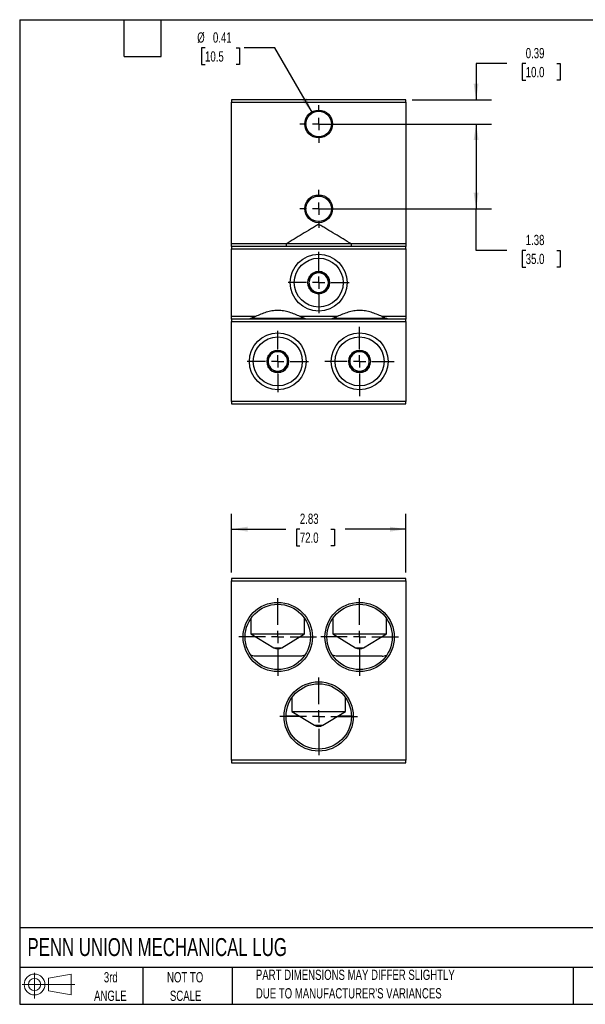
# Model space of a CAD drawing. Header units: inches. Extents: x 0.5 to 21.5, y 0.5 to 16.5.
# Tile 1 of 2: x 0.5 to 9.7, y 0.5 to 16.5. Entities that reach past the tile are written whole.
import ezdxf

# ---------------------------------------------------------------- set-up
doc = ezdxf.new("R2010")
doc.units = ezdxf.units.IN
doc.header["$LTSCALE"] = 2
doc.header["$MEASUREMENT"] = 0
doc.linetypes.add('CENTERX2', pattern=[0.8, 0.5, -0.1, 0.1, -0.1])
doc.layers.add('CENTER', color=40, linetype='CENTERX2')
doc.layers.add('SLD-DEFPOINTS', color=7, linetype='Continuous')
doc.layers.add('DIMENSIONS', color=140, linetype='Continuous', lineweight=25)
doc.layers.add('TEXT', color=140, linetype='Continuous', lineweight=25)
doc.styles.add('SLDTEXTSTYLE0', font='TXT', dxfattribs={"width": 0.7})
doc.dimstyles.new('SLDDIMSTYLE0', dxfattribs={"dimtxt": 0.169922, "dimasz": 0.26, "dimexe": 0, "dimexo": 0.0625, "dimgap": 0.04248, "dimtad": 0, "dimtih": 1, "dimtoh": 1, "dimrnd": 1e-09, "dimzin": 12, "dimdsep": 46, "dimtxsty": 'SLDTEXTSTYLE0', "dimsah": 1, "dimcen": 0.09, "dimadec": 0, "dimazin": 3, "dimtfac": 1, "dimtofl": 0, "dimtmove": 0, "dimatfit": 3, "dimfxl": 0, "dimfrac": 2, "dimtolj": 1, "dimtzin": 12, "dimarcsym": 0})
doc.dimstyles.new('SLDDIMSTYLE3', dxfattribs={"dimtxt": 0.169922, "dimasz": 0.26, "dimexe": 0, "dimexo": 0.0625, "dimgap": 0.04248, "dimtad": 0, "dimtih": 1, "dimtoh": 1, "dimrnd": 1e-09, "dimdsep": 46, "dimtxsty": 'SLDTEXTSTYLE0', "dimsah": 1, "dimcen": 0.09, "dimadec": 0, "dimazin": 2, "dimtfac": 1, "dimtmove": 0, "dimatfit": 0, "dimfxl": 0, "dimfrac": 2, "dimtolj": 1, "dimtzin": 12, "dimarcsym": 0})
doc.dimstyles.new('SLDDIMSTYLE4', dxfattribs={"dimtxt": 0.169922, "dimasz": 0.26, "dimexe": 0, "dimexo": 0.0625, "dimgap": 0.04248, "dimtad": 0, "dimtih": 1, "dimtoh": 1, "dimrnd": 1e-09, "dimdsep": 46, "dimtxsty": 'SLDTEXTSTYLE0', "dimsah": 1, "dimcen": 0, "dimadec": 0, "dimazin": 2, "dimtfac": 1, "dimtofl": 0, "dimtmove": 0, "dimatfit": 3, "dimfxl": 0, "dimfrac": 2, "dimtolj": 1, "dimtzin": 12, "dimarcsym": 0})

# ---------------------------------------------------------------- blocks, each defined once
blk = doc.blocks.new('Block11')
at = {"color": 7, "linetype": 'Continuous', "lineweight": 18}
for p, q in [((0.204, 0.418), (0.204, 0)), ((0.431, 0.328), (0.801, 0.396)), ((0.431, 0.126), (0.431, 0.328)), ((0.801, 0.396), (0.801, 0.058)), ((0, 0.227), (0.856, 0.227)), ((0.431, 0.126), (0.801, 0.058))]:
    blk.add_line(p, q, dxfattribs=at)
for radius in [0.169, 0.101]:
    blk.add_circle((0.204, 0.227), radius, dxfattribs=at)
blk = doc.blocks.new('Block12')
at = {"layer": 'SLD-DEFPOINTS'}
blk.add_blockref('Block11', (0, 0), dxfattribs=at)
blk = doc.blocks.new('_D')
at = {"layer": 'DIMENSIONS'}
for p, q in [((3.944, 7.518), (3.944, 8.471)), ((6.778, 7.518), (6.778, 8.471)), ((3.944, 8.221), (4.825, 8.221)), ((5.055, 8.221), (4.998, 8.221)), ((4.998, 8.221), (4.998, 7.951)), ((5.56, 8.221), (5.617, 8.221)), ((5.617, 8.221), (5.617, 7.951)), ((6.778, 8.221), (5.79, 8.221)), ((4.998, 7.951), (5.055, 7.951)), ((5.617, 7.951), (5.56, 7.951))]:
    blk.add_line(p, q, dxfattribs=at)
for points in [[(3.944, 8.221), (4.204, 8.181), (4.204, 8.261)], [(6.778, 8.221), (6.518, 8.261), (6.518, 8.181)]]:
    blk.add_solid(points, dxfattribs=at)
at = {"layer": 'DIMENSIONS', "char_height": 0.1667, "attachment_point": 1, "style": 'SLDTEXTSTYLE0'}
for s, insert in [('2.83', (5.055, 8.474)), ('72.0', (5.055, 8.166))]:
    blk.add_mtext(s, dxfattribs=dict(at, insert=insert))
blk = doc.blocks.new('SW_CENTERMARKSYMBOL_0')
at = {"layer": 'CENTER', "color": 0}
for p, q in [((0, 0.2), (0, 0.631)), ((-0.2, 0), (-0.631, 0)), ((0, 0), (-0.1, 0)), ((0, 0), (0, 0.1)), ((0, 0), (0, -0.1)), ((0, 0), (0.1, 0)), ((0.2, 0), (0.631, 0)), ((0, -0.2), (0, -0.631))]:
    blk.add_line(p, q, dxfattribs=at)
blk = doc.blocks.new('SW_CENTERMARKSYMBOL_1')
at = {"layer": 'CENTER', "color": 0}
for p, q in [((0, 0.2), (0, 0.631)), ((-0.2, 0), (-0.631, 0)), ((0, 0), (-0.1, 0)), ((0, 0), (0, 0.1)), ((0, 0), (0, -0.1)), ((0, 0), (0.1, 0)), ((0.2, 0), (0.631, 0)), ((0, -0.2), (0, -0.631))]:
    blk.add_line(p, q, dxfattribs=at)
blk = doc.blocks.new('SW_CENTERMARKSYMBOL_2')
at = {"layer": 'CENTER', "color": 0}
for p, q in [((0, 0.2), (0, 0.631)), ((-0.2, 0), (-0.631, 0)), ((0, 0), (-0.1, 0)), ((0, 0), (0, 0.1)), ((0, 0), (0, -0.1)), ((0, 0), (0.1, 0)), ((0.2, 0), (0.631, 0)), ((0, -0.2), (0, -0.631))]:
    blk.add_line(p, q, dxfattribs=at)
blk = doc.blocks.new('_D_7')
at = {"layer": 'DIMENSIONS'}
for p, q in [((5.461, 14.805), (8.17, 14.805)), ((7.92, 14.805), (7.92, 13.427)), ((5.461, 13.427), (8.17, 13.427)), ((7.92, 12.751), (7.92, 13.427)), ((8.42, 12.751), (7.92, 12.751)), ((8.727, 12.751), (8.67, 12.751)), ((8.67, 12.751), (8.67, 12.481)), ((9.232, 12.751), (9.289, 12.751)), ((9.289, 12.751), (9.289, 12.481)), ((8.67, 12.481), (8.727, 12.481)), ((9.289, 12.481), (9.232, 12.481))]:
    blk.add_line(p, q, dxfattribs=at)
for points in [[(7.92, 14.805), (7.88, 14.545), (7.96, 14.545)], [(7.92, 13.427), (7.96, 13.687), (7.88, 13.687)]]:
    blk.add_solid(points, dxfattribs=at)
at = {"layer": 'DIMENSIONS', "char_height": 0.1667, "attachment_point": 1, "style": 'SLDTEXTSTYLE0'}
for s, insert in [('1.38', (8.727, 13.004)), ('35.0', (8.727, 12.696))]:
    blk.add_mtext(s, dxfattribs=dict(at, insert=insert))
blk = doc.blocks.new('_D_8')
at = {"layer": 'DIMENSIONS'}
for p, q in [((8.42, 15.787), (7.92, 15.787)), ((7.92, 15.787), (7.92, 15.199)), ((8.727, 15.787), (8.67, 15.787)), ((8.67, 15.787), (8.67, 15.517)), ((9.232, 15.787), (9.289, 15.787)), ((9.289, 15.787), (9.289, 15.517)), ((8.67, 15.517), (8.727, 15.517)), ((9.289, 15.517), (9.232, 15.517)), ((6.878, 15.199), (8.17, 15.199)), ((5.461, 14.805), (8.17, 14.805)), ((7.92, 14.805), (7.92, 14.305))]:
    blk.add_line(p, q, dxfattribs=at)
for points in [[(7.92, 15.199), (7.96, 15.459), (7.88, 15.459)], [(7.92, 14.805), (7.88, 14.545), (7.96, 14.545)]]:
    blk.add_solid(points, dxfattribs=at)
at = {"layer": 'DIMENSIONS', "char_height": 0.1667, "attachment_point": 1, "style": 'SLDTEXTSTYLE0'}
for s, insert in [('0.39', (8.727, 16.04)), ('10.0', (8.727, 15.732))]:
    blk.add_mtext(s, dxfattribs=dict(at, insert=insert))
blk = doc.blocks.new('_D_9')
at = {"layer": 'DIMENSIONS'}
for p, q in [((3.514, 16.041), (3.457, 16.041)), ((3.457, 16.041), (3.457, 15.771)), ((4.019, 16.041), (4.076, 16.041)), ((4.076, 16.041), (4.076, 15.771)), ((4.647, 16.041), (4.147, 16.041)), ((5.258, 14.984), (4.647, 16.041)), ((3.457, 15.771), (3.514, 15.771)), ((4.076, 15.771), (4.019, 15.771))]:
    blk.add_line(p, q, dxfattribs=at)
blk.add_solid([(5.258, 14.984), (5.162, 15.229), (5.093, 15.189)], dxfattribs=at)
at = {"layer": 'DIMENSIONS', "char_height": 0.1667, "attachment_point": 1, "style": 'SLDTEXTSTYLE0'}
for s, insert in [('%%c', (3.386, 16.294)), ('0.41', (3.642, 16.294)), ('10.5', (3.514, 15.986))]:
    blk.add_mtext(s, dxfattribs=dict(at, insert=insert))
blk = doc.blocks.new('SW_CENTERMARKSYMBOL_3')
at = {"layer": 'CENTER', "color": 0}
for p, q in [((0, 0.2), (0, 0.498)), ((-0.2, 0), (-0.498, 0)), ((0, 0), (-0.1, 0)), ((0, 0), (0, 0.1)), ((0, 0), (0, -0.1)), ((0, 0), (0.1, 0)), ((0.2, 0), (0.498, 0)), ((0, -0.2), (0, -0.498))]:
    blk.add_line(p, q, dxfattribs=at)
blk = doc.blocks.new('SW_CENTERMARKSYMBOL_4')
at = {"layer": 'CENTER', "color": 0}
for p, q in [((0, 0.2), (0, 0.498)), ((-0.2, 0), (-0.498, 0)), ((0, 0), (-0.1, 0)), ((0, 0), (0, 0.1)), ((0, 0), (0, -0.1)), ((0, 0), (0.1, 0)), ((0.2, 0), (0.498, 0)), ((0, -0.2), (0, -0.498))]:
    blk.add_line(p, q, dxfattribs=at)
blk = doc.blocks.new('SW_CENTERMARKSYMBOL_5')
at = {"layer": 'CENTER', "color": 0}
for p, q in [((0, 0.2), (0, 0.5625)), ((-0.2, 0), (-0.5625, 0)), ((0, 0), (-0.1, 0)), ((0, 0), (0, 0.1)), ((0, 0), (0, -0.1)), ((0, 0), (0.1, 0)), ((0.2, 0), (0.5625, 0)), ((0, -0.2), (0, -0.5625))]:
    blk.add_line(p, q, dxfattribs=at)
blk = doc.blocks.new('SW_CENTERMARKSYMBOL_6')
at = {"layer": 'CENTER', "color": 0}
for p, q in [((0, 0.2), (0, 0.307)), ((-0.2, 0), (-0.307, 0)), ((0, 0), (-0.1, 0)), ((0, 0), (0, 0.1)), ((0, 0), (0, -0.1)), ((0, 0), (0.1, 0)), ((0.2, 0), (0.307, 0)), ((0, -0.2), (0, -0.307))]:
    blk.add_line(p, q, dxfattribs=at)
blk = doc.blocks.new('SW_CENTERMARKSYMBOL_7')
at = {"layer": 'CENTER', "color": 0}
for p, q in [((0, 0.2), (0, 0.307)), ((-0.2, 0), (-0.307, 0)), ((0, 0), (-0.1, 0)), ((0, 0), (0, 0.1)), ((0, 0), (0, -0.1)), ((0, 0), (0.1, 0)), ((0.2, 0), (0.307, 0)), ((0, -0.2), (0, -0.307))]:
    blk.add_line(p, q, dxfattribs=at)

msp = doc.modelspace()

# ---------------------------------------------------------------- linework, layer by layer
for p, q in [((6.778, 15.199), (3.944, 15.199)), ((3.944, 15.199), (3.944, 15.16)), ((3.944, 15.16), (6.778, 15.16)), ((3.944, 12.856), (3.944, 15.16)), ((6.778, 15.16), (6.778, 15.199)), ((6.778, 15.16), (6.778, 12.856)), ((4.83, 12.856), (3.944, 12.856)), ((3.944, 12.817), (3.944, 12.856)), ((6.778, 12.817), (3.944, 12.817)), ((3.944, 12.817), (3.944, 12.778)), ((5.893, 12.856), (4.83, 12.856)), ((6.778, 12.856), (5.893, 12.856)), ((6.778, 12.856), (6.778, 12.817)), ((6.778, 12.778), (6.778, 12.817)), ((3.944, 12.778), (6.778, 12.778)), ((3.944, 11.675), (3.944, 12.778)), ((6.778, 12.778), (6.778, 11.675)), ((5.358, 12.407), (5.361, 12.408)), ((5.361, 12.408), (5.364, 12.407)), ((5.204, 12.317), (5.207, 12.319)), ((5.204, 12.314), (5.204, 12.317)), ((5.515, 12.319), (5.519, 12.317)), ((5.519, 12.317), (5.519, 12.314)), ((5.204, 12.136), (5.204, 12.139)), ((5.207, 12.134), (5.204, 12.136)), ((5.361, 12.045), (5.358, 12.047)), ((5.364, 12.047), (5.361, 12.045)), ((5.519, 12.136), (5.515, 12.134)), ((5.519, 12.139), (5.519, 12.136)), ((4.331, 11.675), (3.944, 11.675)), ((3.944, 11.636), (3.944, 11.675)), ((6.778, 11.636), (3.944, 11.636)), ((3.944, 11.636), (3.944, 11.597)), ((3.944, 11.597), (6.778, 11.597)), ((3.944, 10.297), (3.944, 11.597)), ((5.138, 11.644), (4.254, 11.644)), ((5.662, 11.675), (5.06, 11.675)), ((6.468, 11.644), (5.585, 11.644)), ((6.778, 11.675), (6.391, 11.675)), ((6.778, 11.675), (6.778, 11.636)), ((6.778, 11.597), (6.778, 11.636)), ((6.778, 11.597), (6.778, 10.297)), ((4.693, 11.127), (4.696, 11.129)), ((4.696, 11.129), (4.699, 11.127)), ((6.023, 11.127), (6.026, 11.129)), ((6.026, 11.129), (6.03, 11.127)), ((4.538, 11.038), (4.542, 11.04)), ((4.538, 11.034), (4.538, 11.038)), ((4.85, 11.04), (4.853, 11.038)), ((4.853, 11.038), (4.853, 11.034)), ((5.869, 11.038), (5.872, 11.04)), ((5.869, 11.034), (5.869, 11.038)), ((6.181, 11.04), (6.184, 11.038)), ((6.184, 11.038), (6.184, 11.034)), ((4.538, 10.856), (4.538, 10.86)), ((4.542, 10.854), (4.538, 10.856)), ((4.696, 10.765), (4.693, 10.767)), ((4.699, 10.767), (4.696, 10.765)), ((4.853, 10.856), (4.85, 10.854)), ((4.853, 10.86), (4.853, 10.856)), ((5.869, 10.856), (5.869, 10.86)), ((5.872, 10.854), (5.869, 10.856)), ((6.026, 10.765), (6.023, 10.767)), ((6.03, 10.767), (6.026, 10.765)), ((6.184, 10.856), (6.181, 10.854)), ((6.184, 10.86), (6.184, 10.856)), ((6.778, 10.297), (3.944, 10.297)), ((3.944, 10.297), (3.944, 10.258)), ((3.944, 10.258), (6.778, 10.258)), ((6.778, 10.258), (6.778, 10.297)), ((6.778, 7.418), (3.944, 7.418)), ((3.944, 7.418), (3.944, 7.379)), ((3.944, 7.379), (6.778, 7.379)), ((3.944, 4.465), (3.944, 7.379)), ((6.778, 7.379), (6.778, 7.418)), ((6.778, 7.379), (6.778, 4.465)), ((4.258, 6.771), (4.258, 6.518)), ((5.133, 6.518), (5.133, 6.771)), ((5.589, 6.771), (5.589, 6.518)), ((6.464, 6.518), (6.464, 6.771)), ((4.258, 6.518), (4.63, 6.294)), ((4.258, 6.518), (5.133, 6.518)), ((4.762, 6.294), (5.133, 6.518)), ((5.589, 6.518), (5.961, 6.294)), ((5.589, 6.518), (6.464, 6.518)), ((6.092, 6.294), (6.464, 6.518)), ((4.63, 6.294), (4.762, 6.294)), ((5.961, 6.294), (6.092, 6.294)), ((4.924, 5.48), (4.924, 5.258)), ((5.799, 5.258), (5.799, 5.48)), ((5.05, 5.182), (4.83, 5.182)), ((4.924, 5.258), (5.295, 5.035)), ((4.924, 5.258), (5.799, 5.258)), ((5.427, 5.035), (5.799, 5.258)), ((5.893, 5.182), (5.672, 5.182)), ((5.295, 5.035), (5.427, 5.035)), ((6.778, 4.465), (3.944, 4.465)), ((3.944, 4.465), (3.944, 4.426)), ((3.944, 4.426), (6.778, 4.426)), ((6.778, 4.426), (6.778, 4.465))]:
    msp.add_line(p, q)
for centre, radius in [((5.361, 14.805), 0.226), ((5.361, 14.805), 0.207), ((5.361, 13.427), 0.226), ((5.361, 13.427), 0.207), ((5.361, 12.227), 0.462), ((5.361, 12.227), 0.398), ((4.696, 10.947), 0.462), ((6.026, 10.947), 0.462), ((4.696, 10.947), 0.398), ((6.026, 10.947), 0.398), ((4.696, 6.469), 0.563), ((4.696, 6.469), 0.531), ((6.026, 6.469), 0.563), ((6.026, 6.469), 0.531), ((5.361, 5.178), 0.563), ((5.361, 5.178), 0.531)]:
    msp.add_circle(centre, radius)
for centre, radius, start, end in [((5.361, 12.227), 0.158, 124.6483, 175.3517), ((5.361, 12.227), 0.18, 91.032, 148.968), ((5.361, 12.227), 0.158, 115.3517, 124.6483), ((5.361, 12.227), 0.158, 64.6483, 115.3517), ((5.361, 12.227), 0.18, 31.032, 88.968), ((5.361, 12.227), 0.158, 55.3517, 64.6483), ((5.361, 12.227), 0.158, 4.6483, 55.3517), ((5.361, 12.227), 0.18, 151.032, 208.968), ((5.361, 12.227), 0.158, 175.3517, 184.6483), ((5.361, 12.227), 0.158, 184.6483, 235.3517), ((5.361, 12.227), 0.158, 304.6483, 355.3517), ((5.361, 12.227), 0.18, 331.032, 28.968), ((5.361, 12.227), 0.158, 355.3517, 4.6483), ((5.361, 12.227), 0.18, 211.032, 268.968), ((5.361, 12.227), 0.158, 235.3517, 244.6483), ((5.361, 12.227), 0.158, 244.6483, 295.3517), ((5.361, 12.227), 0.18, 271.032, 328.968), ((5.361, 12.227), 0.158, 295.3517, 304.6483), ((4.696, 10.947), 0.158, 124.6483, 175.3517), ((4.696, 10.947), 0.18, 91.032, 148.968), ((4.696, 10.947), 0.158, 115.3517, 124.6483), ((4.696, 10.947), 0.158, 64.6483, 115.3517), ((4.696, 10.947), 0.18, 31.032, 88.968), ((4.696, 10.947), 0.158, 55.3517, 64.6483), ((4.696, 10.947), 0.158, 4.6483, 55.3517), ((6.026, 10.947), 0.158, 124.6483, 175.3517), ((6.026, 10.947), 0.18, 91.032, 148.968), ((6.026, 10.947), 0.158, 115.3517, 124.6483), ((6.026, 10.947), 0.158, 64.6483, 115.3517), ((6.026, 10.947), 0.18, 31.032, 88.968), ((6.026, 10.947), 0.158, 55.3517, 64.6483), ((6.026, 10.947), 0.158, 4.6483, 55.3517), ((4.696, 10.947), 0.18, 151.032, 208.968), ((4.696, 10.947), 0.158, 175.3517, 184.6483), ((4.696, 10.947), 0.158, 184.6483, 235.3517), ((4.696, 10.947), 0.158, 304.6483, 355.3517), ((4.696, 10.947), 0.18, 331.032, 28.968), ((4.696, 10.947), 0.158, 355.3517, 4.6483), ((6.026, 10.947), 0.18, 151.032, 208.968), ((6.026, 10.947), 0.158, 175.3517, 184.6483), ((6.026, 10.947), 0.158, 184.6483, 235.3517), ((6.026, 10.947), 0.158, 304.6483, 355.3517), ((6.026, 10.947), 0.18, 331.032, 28.968), ((6.026, 10.947), 0.158, 355.3517, 4.6483), ((4.696, 10.947), 0.18, 211.032, 268.968), ((4.696, 10.947), 0.158, 235.3517, 244.6483), ((4.696, 10.947), 0.158, 244.6483, 295.3517), ((4.696, 10.947), 0.18, 271.032, 328.968), ((4.696, 10.947), 0.158, 295.3517, 304.6483), ((6.026, 10.947), 0.18, 211.032, 268.968), ((6.026, 10.947), 0.158, 235.3517, 244.6483), ((6.026, 10.947), 0.158, 244.6483, 295.3517), ((6.026, 10.947), 0.18, 271.032, 328.968), ((6.026, 10.947), 0.158, 295.3517, 304.6483), ((4.696, 6.404), 0.128, 239, 301), ((6.026, 6.404), 0.128, 239, 301), ((5.361, 5.144), 0.128, 239, 301)]:
    msp.add_arc(centre, radius, start, end)
for points, knots in [([(5.893, 12.856), (5.804, 12.91), (5.715, 12.963), (5.582, 13.043), (5.538, 13.07), (5.471, 13.11), (5.449, 13.123), (5.416, 13.143), (5.404, 13.15), (5.388, 13.16), (5.382, 13.163), (5.374, 13.168), (5.371, 13.169), (5.367, 13.172), (5.365, 13.172), (5.363, 13.173), (5.362, 13.173), (5.361, 13.173), (5.36, 13.173), (5.357, 13.173), (5.356, 13.172), (5.353, 13.17), (5.352, 13.17), (5.348, 13.167), (5.345, 13.166), (5.336, 13.161), (5.331, 13.158), (5.314, 13.148), (5.303, 13.141), (5.27, 13.121), (5.248, 13.108), (5.182, 13.068), (5.138, 13.042), (5.006, 12.962), (4.918, 12.909), (4.83, 12.856)], [0, 0, 0, 0, 0.25, 0.25, 0.375, 0.375, 0.4375, 0.4375, 0.46875, 0.46875, 0.484375, 0.484375, 0.492188, 0.492188, 0.496094, 0.496094, 0.498047, 0.498047, 0.5, 0.5, 0.503906, 0.503906, 0.507813, 0.507813, 0.515625, 0.515625, 0.53125, 0.53125, 0.5625, 0.5625, 0.625, 0.625, 0.75, 0.75, 1, 1, 1, 1]), ([(4.83, 12.856), (4.83, 12.851), (4.83, 12.846), (4.83, 12.837), (4.83, 12.832), (4.83, 12.821), (4.831, 12.817), (4.831, 12.817)], [0, 0, 0, 0, 0.25, 0.25, 0.5, 0.5, 1, 1, 1, 1]), ([(5.891, 12.817), (5.891, 12.817), (5.892, 12.818), (5.892, 12.822), (5.892, 12.825), (5.893, 12.836), (5.893, 12.846), (5.893, 12.856)], [0, 0, 0, 0, 0.25, 0.25, 0.5, 0.5, 1, 1, 1, 1]), ([(5.271, 12.357), (5.26, 12.35), (5.249, 12.344), (5.228, 12.331), (5.217, 12.325), (5.207, 12.319)], [0, 0, 0, 0, 0.5, 0.5, 1, 1, 1, 1]), ([(5.429, 12.369), (5.417, 12.376), (5.406, 12.382), (5.385, 12.395), (5.375, 12.401), (5.364, 12.407)], [0, 0, 0, 0, 0.5, 0.5, 1, 1, 1, 1]), ([(5.204, 12.214), (5.204, 12.201), (5.204, 12.188), (5.204, 12.163), (5.204, 12.151), (5.204, 12.139)], [0, 0, 0, 0, 0.5, 0.5, 1, 1, 1, 1]), ([(5.519, 12.239), (5.519, 12.252), (5.519, 12.265), (5.519, 12.29), (5.519, 12.302), (5.519, 12.314)], [0, 0, 0, 0, 0.5, 0.5, 1, 1, 1, 1]), ([(5.293, 12.084), (5.305, 12.077), (5.316, 12.071), (5.337, 12.059), (5.348, 12.052), (5.358, 12.047)], [0, 0, 0, 0, 0.5, 0.5, 1, 1, 1, 1]), ([(5.451, 12.097), (5.462, 12.103), (5.473, 12.109), (5.495, 12.122), (5.505, 12.128), (5.515, 12.134)], [0, 0, 0, 0, 0.5, 0.5, 1, 1, 1, 1]), ([(5.06, 11.675), (5.031, 11.689), (5.002, 11.701), (4.943, 11.725), (4.913, 11.736), (4.853, 11.754), (4.822, 11.762), (4.759, 11.773), (4.727, 11.776), (4.664, 11.776), (4.633, 11.773), (4.586, 11.765), (4.57, 11.762), (4.539, 11.754), (4.524, 11.75), (4.478, 11.736), (4.449, 11.725), (4.39, 11.701), (4.36, 11.689), (4.331, 11.675)], [0, 0, 0, 0, 0.125, 0.125, 0.25, 0.25, 0.375, 0.375, 0.5, 0.5, 0.625, 0.625, 0.6875, 0.6875, 0.75, 0.75, 0.875, 0.875, 1, 1, 1, 1]), ([(6.391, 11.675), (6.362, 11.689), (6.333, 11.701), (6.274, 11.725), (6.244, 11.736), (6.184, 11.754), (6.153, 11.762), (6.09, 11.773), (6.058, 11.776), (5.995, 11.776), (5.964, 11.773), (5.916, 11.765), (5.901, 11.762), (5.87, 11.754), (5.855, 11.75), (5.809, 11.736), (5.779, 11.725), (5.72, 11.701), (5.691, 11.689), (5.662, 11.675)], [0, 0, 0, 0, 0.125, 0.125, 0.25, 0.25, 0.375, 0.375, 0.5, 0.5, 0.625, 0.625, 0.6875, 0.6875, 0.75, 0.75, 0.875, 0.875, 1, 1, 1, 1]), ([(4.254, 11.644), (4.252, 11.641), (4.249, 11.639), (4.244, 11.637), (4.241, 11.636), (4.239, 11.636)], [0, 0, 0, 0, 0.5, 0.5, 1, 1, 1, 1]), ([(4.331, 11.675), (4.318, 11.669), (4.305, 11.664), (4.279, 11.653), (4.266, 11.648), (4.254, 11.644)], [0, 0, 0, 0, 0.5, 0.5, 1, 1, 1, 1]), ([(5.138, 11.644), (5.125, 11.648), (5.112, 11.653), (5.086, 11.664), (5.073, 11.669), (5.06, 11.675)], [0, 0, 0, 0, 0.5, 0.5, 1, 1, 1, 1]), ([(5.153, 11.636), (5.15, 11.636), (5.148, 11.637), (5.143, 11.639), (5.14, 11.641), (5.138, 11.644)], [0, 0, 0, 0, 0.5, 0.5, 1, 1, 1, 1]), ([(5.585, 11.644), (5.582, 11.641), (5.58, 11.639), (5.575, 11.637), (5.572, 11.636), (5.57, 11.636)], [0, 0, 0, 0, 0.5, 0.5, 1, 1, 1, 1]), ([(5.662, 11.675), (5.649, 11.669), (5.636, 11.664), (5.61, 11.653), (5.597, 11.648), (5.585, 11.644)], [0, 0, 0, 0, 0.5, 0.5, 1, 1, 1, 1]), ([(6.391, 11.675), (6.404, 11.669), (6.417, 11.664), (6.443, 11.653), (6.456, 11.648), (6.468, 11.644)], [0, 0, 0, 0, 0.5, 0.5, 1, 1, 1, 1]), ([(6.483, 11.636), (6.481, 11.636), (6.478, 11.637), (6.473, 11.639), (6.471, 11.641), (6.468, 11.644)], [0, 0, 0, 0, 0.5, 0.5, 1, 1, 1, 1]), ([(4.606, 11.077), (4.595, 11.07), (4.584, 11.064), (4.562, 11.052), (4.552, 11.046), (4.542, 11.04)], [0, 0, 0, 0, 0.5, 0.5, 1, 1, 1, 1]), ([(4.763, 11.09), (4.752, 11.096), (4.741, 11.103), (4.72, 11.115), (4.709, 11.121), (4.699, 11.127)], [0, 0, 0, 0, 0.5, 0.5, 1, 1, 1, 1]), ([(5.937, 11.077), (5.925, 11.07), (5.914, 11.064), (5.893, 11.052), (5.882, 11.046), (5.872, 11.04)], [0, 0, 0, 0, 0.5, 0.5, 1, 1, 1, 1]), ([(6.094, 11.09), (6.083, 11.096), (6.072, 11.103), (6.05, 11.115), (6.04, 11.121), (6.03, 11.127)], [0, 0, 0, 0, 0.5, 0.5, 1, 1, 1, 1]), ([(4.538, 10.934), (4.538, 10.921), (4.538, 10.908), (4.538, 10.884), (4.538, 10.872), (4.538, 10.86)], [0, 0, 0, 0, 0.5, 0.5, 1, 1, 1, 1]), ([(4.853, 10.96), (4.853, 10.973), (4.853, 10.986), (4.853, 11.01), (4.853, 11.022), (4.853, 11.034)], [0, 0, 0, 0, 0.5, 0.5, 1, 1, 1, 1]), ([(5.869, 10.934), (5.869, 10.921), (5.869, 10.908), (5.869, 10.884), (5.869, 10.872), (5.869, 10.86)], [0, 0, 0, 0, 0.5, 0.5, 1, 1, 1, 1]), ([(6.184, 10.96), (6.184, 10.973), (6.184, 10.986), (6.184, 11.01), (6.184, 11.022), (6.184, 11.034)], [0, 0, 0, 0, 0.5, 0.5, 1, 1, 1, 1]), ([(4.628, 10.804), (4.639, 10.798), (4.65, 10.791), (4.672, 10.779), (4.682, 10.773), (4.693, 10.767)], [0, 0, 0, 0, 0.5, 0.5, 1, 1, 1, 1]), ([(4.786, 10.817), (4.797, 10.824), (4.808, 10.83), (4.829, 10.842), (4.84, 10.848), (4.85, 10.854)], [0, 0, 0, 0, 0.5, 0.5, 1, 1, 1, 1]), ([(5.959, 10.804), (5.97, 10.798), (5.981, 10.791), (6.003, 10.779), (6.013, 10.773), (6.023, 10.767)], [0, 0, 0, 0, 0.5, 0.5, 1, 1, 1, 1]), ([(6.116, 10.817), (6.128, 10.824), (6.139, 10.83), (6.16, 10.842), (6.171, 10.848), (6.181, 10.854)], [0, 0, 0, 0, 0.5, 0.5, 1, 1, 1, 1]), ([(4.331, 6.158), (4.318, 6.158), (4.305, 6.159), (4.279, 6.164), (4.266, 6.168), (4.254, 6.174)], [0, 0, 0, 0, 0.5, 0.5, 1, 1, 1, 1]), ([(5.06, 6.158), (5.031, 6.158), (5.002, 6.158), (4.943, 6.158), (4.913, 6.158), (4.853, 6.158), (4.822, 6.158), (4.759, 6.158), (4.727, 6.158), (4.664, 6.158), (4.633, 6.158), (4.586, 6.158), (4.57, 6.158), (4.539, 6.158), (4.524, 6.158), (4.478, 6.158), (4.449, 6.158), (4.39, 6.158), (4.36, 6.158), (4.331, 6.158)], [0, 0, 0, 0, 0.125, 0.125, 0.25, 0.25, 0.375, 0.375, 0.5, 0.5, 0.625, 0.625, 0.6875, 0.6875, 0.75, 0.75, 0.875, 0.875, 1, 1, 1, 1]), ([(5.138, 6.174), (5.125, 6.168), (5.112, 6.164), (5.086, 6.159), (5.073, 6.158), (5.06, 6.158)], [0, 0, 0, 0, 0.5, 0.5, 1, 1, 1, 1]), ([(5.662, 6.158), (5.649, 6.158), (5.636, 6.159), (5.61, 6.164), (5.597, 6.168), (5.585, 6.174)], [0, 0, 0, 0, 0.5, 0.5, 1, 1, 1, 1]), ([(6.391, 6.158), (6.362, 6.158), (6.333, 6.158), (6.274, 6.158), (6.244, 6.158), (6.184, 6.158), (6.153, 6.158), (6.09, 6.158), (6.058, 6.158), (5.995, 6.158), (5.964, 6.158), (5.916, 6.158), (5.901, 6.158), (5.87, 6.158), (5.855, 6.158), (5.809, 6.158), (5.779, 6.158), (5.72, 6.158), (5.691, 6.158), (5.662, 6.158)], [0, 0, 0, 0, 0.125, 0.125, 0.25, 0.25, 0.375, 0.375, 0.5, 0.5, 0.625, 0.625, 0.6875, 0.6875, 0.75, 0.75, 0.875, 0.875, 1, 1, 1, 1]), ([(6.391, 6.158), (6.404, 6.158), (6.417, 6.159), (6.443, 6.164), (6.456, 6.168), (6.468, 6.174)], [0, 0, 0, 0, 0.5, 0.5, 1, 1, 1, 1])]:
    msp.add_open_spline(points, degree=3, knots=knots)
for points in [[(5.358, 12.407), (5.337, 12.395), (5.316, 12.382), (5.293, 12.369)], [(5.515, 12.319), (5.495, 12.331), (5.474, 12.343), (5.451, 12.357)], [(5.204, 12.314), (5.204, 12.29), (5.204, 12.266), (5.204, 12.239)], [(5.519, 12.139), (5.519, 12.163), (5.519, 12.187), (5.519, 12.214)], [(5.207, 12.134), (5.227, 12.122), (5.249, 12.11), (5.271, 12.097)], [(5.364, 12.047), (5.385, 12.058), (5.406, 12.071), (5.429, 12.084)], [(4.693, 11.127), (4.672, 11.115), (4.651, 11.103), (4.628, 11.09)], [(4.85, 11.04), (4.83, 11.052), (4.808, 11.064), (4.786, 11.077)], [(6.023, 11.127), (6.003, 11.115), (5.982, 11.103), (5.959, 11.09)], [(6.181, 11.04), (6.16, 11.052), (6.139, 11.064), (6.116, 11.077)], [(4.538, 11.034), (4.538, 11.011), (4.538, 10.986), (4.538, 10.96)], [(4.853, 10.86), (4.853, 10.883), (4.853, 10.908), (4.853, 10.934)], [(5.869, 11.034), (5.869, 11.011), (5.869, 10.986), (5.869, 10.96)], [(6.184, 10.86), (6.184, 10.883), (6.184, 10.908), (6.184, 10.934)], [(4.542, 10.854), (4.562, 10.842), (4.583, 10.83), (4.606, 10.817)], [(4.699, 10.767), (4.719, 10.779), (4.741, 10.791), (4.763, 10.804)], [(5.872, 10.854), (5.893, 10.842), (5.914, 10.83), (5.937, 10.817)], [(6.03, 10.767), (6.05, 10.779), (6.071, 10.791), (6.094, 10.804)]]:
    msp.add_open_spline(points, degree=3)
at = {"layer": 'TEXT'}
for p, q in [((0.5, 16.5), (21.5, 16.5)), ((0.5, 16.5), (0.5, 0.5)), ((2.2, 15.9), (2.2, 16.5)), ((2.8, 15.9), (2.8, 16.5)), ((2.2, 15.9), (2.8, 15.9)), ((21.5, 1.742), (0.5, 1.742)), ((21.5, 1.1), (0.5, 1.1)), ((2.5, 1.1), (2.5, 0.5)), ((3.954, 1.1), (3.954, 0.5)), ((9.5, 1.1), (9.5, 0.5)), ((0.5, 0.5), (21.5, 0.5))]:
    msp.add_line(p, q, dxfattribs=at)

# ---------------------------------------------------------------- block references
at = {"layer": 'CENTER'}
for name, p in [('SW_CENTERMARKSYMBOL_6', (5.361, 14.805)), ('SW_CENTERMARKSYMBOL_7', (5.361, 13.427)), ('SW_CENTERMARKSYMBOL_3', (5.361, 12.227)), ('SW_CENTERMARKSYMBOL_4', (4.696, 10.947)), ('SW_CENTERMARKSYMBOL_5', (6.026, 10.947)), ('SW_CENTERMARKSYMBOL_0', (4.696, 6.469)), ('SW_CENTERMARKSYMBOL_1', (6.026, 6.469)), ('SW_CENTERMARKSYMBOL_2', (5.361, 5.178))]:
    msp.add_blockref(name, p, dxfattribs=at)
at = {"layer": 'SLD-DEFPOINTS'}
msp.add_blockref('Block12', (0.538, 0.595), dxfattribs=at)

# ---------------------------------------------------------------- texts
at = {"layer": 'TEXT', "style": 'SLDTEXTSTYLE0'}
for s, insert, char_height, attachment_point in [('PENN UNION MECHANICAL LUG', (0.627, 1.576), 0.29167, 1), ('3rd', (1.981, 1.023), 0.1667, 2), ('NOT TO', (3.19, 1.023), 0.1667, 2), ('PART DIMENSIONS MAY DIFFER SLIGHTLY', (4.34, 1.063), 0.16667, 1), ('ANGLE', (1.974, 0.722), 0.1667, 2), ('SCALE', (3.198, 0.722), 0.1667, 2), ("DUE TO MANUFACTURER'S VARIANCES", (4.34, 0.762), 0.16667, 1)]:
    msp.add_mtext(s, dxfattribs=dict(at, insert=insert, char_height=char_height, attachment_point=attachment_point))

# ---------------------------------------------------------------- dimensions: what is measured, and where the dimension line sits
at = {"layer": 'DIMENSIONS'}
dim = msp.add_diameter_dim_2p(p1=(5.464, 14.626), p2=(5.258, 14.984), dimstyle='SLDDIMSTYLE4', dxfattribs=at)
dim.commit()
dim.dimension.update_dxf_attribs({"geometry": '_D_9', "text_midpoint": (3.767, 16.041), "dimtype": 163})
for base, p2, dimstyle, picture, middle in [((7.92, 15.199), (6.778, 15.199), 'SLDDIMSTYLE3', '_D_8', (7.92, 15.787)), ((7.92, 13.427), (5.361, 13.427), 'SLDDIMSTYLE0', '_D_7', (7.92, 12.751))]:
    dim = msp.add_linear_dim(base=base, p1=(5.361, 14.805), p2=p2, angle=90, dimstyle=dimstyle, dxfattribs=at)
    dim.commit()
    dim.dimension.update_dxf_attribs({"geometry": picture, "text_midpoint": middle, "dimtype": 160})
dim = msp.add_linear_dim(base=(6.778, 8.221), p1=(3.944, 7.418), p2=(6.778, 7.418), dimstyle='SLDDIMSTYLE0', dxfattribs=at)
dim.commit()
dim.dimension.update_dxf_attribs({"geometry": '_D', "text_midpoint": (5.307, 8.221), "dimtype": 160})

doc.saveas('drawing.dxf')
